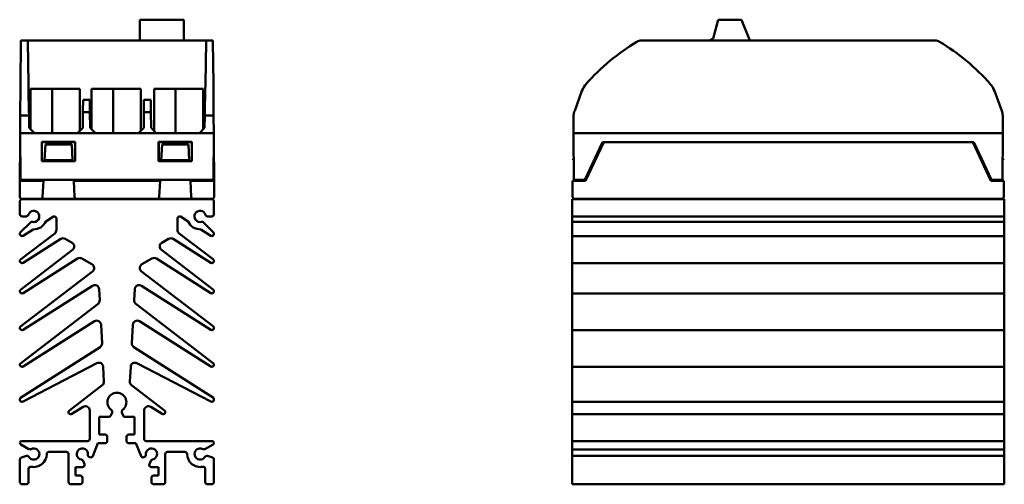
# Model space of a CAD drawing. Header units: millimetres. Extents: x 83 to 311, y 22 to 267.
# Tile 3 of 3: x 83 to 311, y 160 to 267. Entities that reach past the tile are written whole.
import ezdxf

# ---------------------------------------------------------------- set-up
doc = ezdxf.new("R2010")
doc.units = ezdxf.units.MM
doc.layers.add('Arêtes visibles(celduc)', color=7, linetype='Continuous', lineweight=50)

msp = doc.modelspace()

# ---------------------------------------------------------------- linework, layer by layer
at = {"layer": 'Arêtes visibles(celduc)'}
for p, q in [((121.44, 267.27), (111.28, 267.27)), ((111.28, 267.27), (111.28, 262.44)), ((121.44, 262.44), (121.44, 267.27)), ((243.95, 262.94), (245.11, 267.27)), ((245.11, 267.27), (250.51, 267.27)), ((250.51, 267.27), (252.46, 262.44)), ((83.69, 252.39), (83.78, 262.15)), ((83.78, 262.15), (83.79, 262.44)), ((85.34, 262.44), (83.79, 262.44)), ((85.34, 262.44), (85.35, 262.15)), ((126.64, 262.44), (85.34, 262.44)), ((85.35, 262.15), (85.52, 252.39)), ((126.47, 252.39), (126.64, 262.15)), ((128.2, 262.44), (126.64, 262.44)), ((126.64, 262.15), (126.64, 262.44)), ((128.2, 262.44), (128.2, 262.15)), ((128.2, 262.15), (128.3, 252.39)), ((295.28, 262.44), (227.32, 262.44)), ((243.08, 262.44), (243.95, 262.94)), ((83.63, 246.18), (83.68, 250.78)), ((83.68, 250.78), (83.69, 252.39)), ((85.52, 252.39), (85.55, 250.78)), ((85.63, 246.18), (85.55, 250.78)), ((86.01, 251.27), (91.01, 251.27)), ((86.01, 250.47), (86.01, 251.27)), ((91.01, 251.27), (97.41, 251.27)), ((91.01, 250.47), (91.01, 251.27)), ((91.01, 251.27), (91.01, 250.47)), ((97.41, 250.47), (97.41, 251.27)), ((100.09, 251.27), (105.09, 251.27)), ((100.09, 250.47), (100.09, 251.27)), ((105.09, 251.27), (111.49, 251.27)), ((105.09, 250.47), (105.09, 251.27)), ((105.09, 251.27), (105.09, 250.47)), ((111.49, 250.47), (111.49, 251.27)), ((114.58, 251.24), (119.58, 251.24)), ((114.58, 250.44), (114.58, 251.24)), ((119.58, 251.24), (125.98, 251.24)), ((119.58, 250.44), (119.58, 251.24)), ((119.58, 251.24), (119.58, 250.44)), ((125.98, 250.44), (125.98, 251.24)), ((126.36, 246.18), (126.44, 250.78)), ((126.44, 250.78), (126.47, 252.39)), ((128.3, 252.39), (128.31, 250.78)), ((128.31, 250.78), (128.36, 246.18)), ((213.58, 250.78), (211.9, 246.18)), ((310.7, 246.18), (309.02, 250.78)), ((86.01, 250.47), (86.01, 241.91)), ((91.01, 250.47), (91.01, 241.01)), ((91.01, 241.01), (91.01, 250.47)), ((97.41, 241.53), (97.41, 250.47)), ((98.16, 248.74), (98.14, 246.18)), ((99.74, 248.74), (98.16, 248.74)), ((99.76, 246.18), (99.74, 248.74)), ((100.09, 250.47), (100.09, 241.91)), ((105.09, 250.47), (105.09, 241.01)), ((105.09, 241.01), (105.09, 250.47)), ((111.49, 241.52), (111.49, 250.47)), ((112.25, 248.74), (112.23, 246.18)), ((112.25, 248.74), (113.83, 248.74)), ((113.85, 246.18), (113.83, 248.74)), ((114.58, 250.44), (114.58, 241.53)), ((119.58, 250.44), (119.58, 241.01)), ((119.58, 241.01), (119.58, 250.44)), ((125.98, 241.91), (125.98, 250.44)), ((83.62, 245.11), (83.63, 246.18)), ((85.63, 246.18), (85.65, 245.11)), ((98.13, 245.83), (98.14, 246.18)), ((99.76, 246.18), (99.76, 245.83)), ((112.23, 245.83), (112.23, 246.18)), ((113.85, 246.18), (113.86, 245.83)), ((126.34, 245.11), (126.36, 246.18)), ((128.36, 246.18), (128.37, 245.11)), ((83.58, 241.01), (83.62, 245.11)), ((83.62, 245.11), (85.65, 245.11)), ((85.65, 245.11), (85.7, 242.21)), ((98.13, 245.83), (98.1, 242.21)), ((99.76, 245.83), (98.13, 245.83)), ((99.76, 245.83), (99.79, 242.21)), ((112.23, 245.83), (112.2, 242.21)), ((112.23, 245.83), (113.86, 245.83)), ((113.86, 245.83), (113.89, 242.21)), ((126.29, 242.21), (126.34, 245.11)), ((126.34, 245.11), (128.37, 245.11)), ((128.37, 245.11), (128.41, 241.01)), ((211.64, 245.11), (211.61, 241.01)), ((310.99, 241.01), (310.96, 245.11)), ((86.92, 241.01), (85.7, 242.21)), ((96.89, 241.01), (98.1, 242.21)), ((99.79, 242.21), (101, 241.01)), ((110.99, 241.01), (112.2, 242.21)), ((113.89, 242.21), (115.1, 241.01)), ((125.07, 241.01), (126.29, 242.21)), ((83.68, 230.24), (83.58, 241.01)), ((86.92, 241.01), (83.58, 241.01)), ((125.07, 241.01), (86.92, 241.01)), ((128.41, 241.01), (125.07, 241.01)), ((128.41, 241.01), (128.31, 230.24)), ((211.61, 241.01), (310.99, 241.01)), ((211.61, 241.01), (211.7, 230.24)), ((310.9, 230.24), (310.99, 241.01)), ((83.53, 229.94), (83.6, 238.71)), ((88.63, 234.54), (88.62, 238.97)), ((88.62, 238.97), (96.36, 238.97)), ((88.62, 238.97), (88.65, 238.95)), ((88.65, 238.95), (88.65, 234.56)), ((96.34, 238.95), (88.65, 238.95)), ((89.24, 234.74), (89.44, 238.39)), ((89.44, 238.39), (95.55, 238.39)), ((95.74, 234.74), (95.55, 238.39)), ((96.36, 238.97), (96.34, 238.95)), ((96.34, 234.56), (96.34, 238.95)), ((96.36, 238.97), (96.36, 234.54)), ((115.63, 234.54), (115.62, 238.97)), ((115.62, 238.97), (123.36, 238.97)), ((115.62, 238.97), (115.65, 238.95)), ((123.34, 238.95), (115.65, 238.95)), ((115.65, 238.95), (115.65, 234.56)), ((116.24, 234.74), (116.44, 238.39)), ((116.44, 238.39), (122.55, 238.39)), ((122.74, 234.74), (122.55, 238.39)), ((123.36, 238.97), (123.34, 238.95)), ((123.34, 234.56), (123.34, 238.95)), ((123.36, 238.97), (123.36, 234.54)), ((128.39, 238.71), (128.46, 229.94)), ((214.27, 230.24), (218.34, 238.96)), ((218.61, 238.96), (214.4, 229.94)), ((304.26, 238.96), (218.34, 238.96)), ((308.2, 229.94), (303.99, 238.96)), ((304.26, 238.96), (308.33, 230.24)), ((89.24, 234.74), (89.23, 234.56)), ((89.24, 234.74), (95.74, 234.74)), ((95.74, 234.74), (95.75, 234.56)), ((116.24, 234.74), (116.23, 234.56)), ((122.74, 234.74), (116.24, 234.74)), ((122.74, 234.74), (122.75, 234.56)), ((211.51, 234.74), (211.66, 235.09)), ((211.66, 234.74), (211.51, 234.74)), ((311.09, 234.74), (310.94, 235.09)), ((310.94, 234.74), (311.09, 234.74)), ((88.63, 234.54), (88.65, 234.56)), ((96.36, 234.54), (88.63, 234.54)), ((88.65, 234.56), (96.34, 234.56)), ((96.36, 234.54), (96.34, 234.56)), ((115.63, 234.54), (115.65, 234.56)), ((123.36, 234.54), (115.63, 234.54)), ((115.65, 234.56), (123.34, 234.56)), ((123.36, 234.54), (123.34, 234.56)), ((83.68, 230.24), (128.31, 230.24)), ((84.56, 230.24), (84.56, 229.94)), ((88.99, 229.94), (89.01, 230.24)), ((95.98, 230.24), (96, 229.94)), ((115.99, 229.94), (116.01, 230.24)), ((122.98, 230.24), (123, 229.94)), ((127.43, 229.94), (127.43, 230.24)), ((211.7, 230.24), (214.27, 230.24)), ((212.92, 229.94), (212.92, 230.24)), ((308.33, 230.24), (310.9, 230.24)), ((309.68, 230.24), (309.68, 229.94)), ((83.49, 226.24), (83.53, 229.94)), ((88.99, 229.94), (83.53, 229.94)), ((88.8, 226.24), (88.99, 229.94)), ((115.99, 229.94), (96, 229.94)), ((96, 229.94), (96.19, 226.24)), ((115.8, 226.24), (115.99, 229.94)), ((128.46, 229.94), (123, 229.94)), ((123, 229.94), (123.19, 226.24)), ((128.49, 226.24), (128.46, 229.94)), ((211.4, 226.24), (211.43, 229.94)), ((214.4, 229.94), (211.43, 229.94)), ((311.17, 229.94), (308.2, 229.94)), ((311.2, 226.24), (311.17, 229.94)), ((83.89, 225.84), (88.4, 225.84)), ((127.94, 225.74), (84.04, 225.74)), ((87.83, 225.84), (87.88, 225.74)), ((88.4, 225.84), (96.59, 225.84)), ((96.59, 225.84), (115.4, 225.84)), ((99.75, 225.74), (99.71, 225.84)), ((103.64, 225.74), (103.64, 225.84)), ((108.34, 225.74), (108.34, 225.84)), ((112.28, 225.84), (112.24, 225.74)), ((115.4, 225.84), (123.59, 225.84)), ((123.59, 225.84), (128.09, 225.84)), ((124.15, 225.84), (124.11, 225.74)), ((311.3, 225.74), (211.3, 225.74)), ((211.3, 225.59), (211.3, 225.74)), ((211.3, 225.24), (211.3, 225.59)), ((211.8, 225.84), (310.8, 225.84)), ((232.27, 225.84), (232.27, 225.74)), ((236.84, 225.84), (236.88, 225.74)), ((285.76, 225.84), (285.72, 225.74)), ((290.33, 225.74), (290.33, 225.84)), ((311.3, 225.59), (311.3, 225.74)), ((311.3, 225.24), (311.3, 225.59)), ((83.54, 225.24), (83.54, 222.24)), ((128.44, 222.24), (128.44, 225.24)), ((211.3, 225.24), (211.3, 222.24)), ((311.3, 225.24), (311.3, 222.24)), ((84.04, 221.74), (85.02, 221.74)), ((89.52, 220.6), (91.31, 221.74)), ((91.31, 221.74), (91.49, 221.74)), ((91.99, 221.24), (91.99, 218.61)), ((119.99, 218.61), (119.99, 221.24)), ((120.49, 221.74), (120.68, 221.74)), ((120.68, 221.74), (122.47, 220.6)), ((126.97, 221.74), (127.94, 221.74)), ((211.3, 221.88), (211.3, 222.24)), ((211.3, 221.74), (211.3, 221.88)), ((311.3, 221.74), (211.3, 221.74)), ((211.3, 220.49), (211.3, 221.74)), ((311.3, 221.88), (311.3, 222.24)), ((311.3, 221.74), (311.3, 221.88)), ((311.3, 220.49), (311.3, 221.74)), ((85.97, 220.34), (83.63, 218.01)), ((84.31, 217.28), (86.61, 218.74)), ((125.38, 218.74), (127.68, 217.28)), ((128.36, 218.01), (126.02, 220.34)), ((211.3, 220.47), (211.3, 220.49)), ((311.3, 220.49), (211.3, 220.49)), ((211.3, 220.34), (211.3, 220.47)), ((211.3, 220.34), (211.3, 218.01)), ((311.3, 220.47), (311.3, 220.49)), ((311.3, 220.34), (311.3, 220.47)), ((311.3, 220.34), (311.3, 218.01)), ((83.54, 217.79), (83.54, 217.7)), ((91.6, 217.82), (83.66, 211.73)), ((84.31, 210.98), (93, 216.52)), ((94.04, 216.54), (95.61, 215.64)), ((116.38, 215.64), (117.95, 216.54)), ((118.99, 216.52), (127.68, 210.98)), ((128.33, 211.73), (120.39, 217.82)), ((128.44, 217.7), (128.44, 217.79)), ((211.3, 217.91), (211.3, 218.01)), ((211.3, 217.79), (211.3, 217.91)), ((211.3, 217.79), (211.3, 217.7)), ((211.3, 217.26), (211.3, 217.7)), ((211.3, 217.2), (211.3, 217.26)), ((211.3, 217.2), (211.3, 211.73)), ((311.3, 217.2), (211.3, 217.2)), ((311.3, 217.91), (311.3, 218.01)), ((311.3, 217.79), (311.3, 217.91)), ((311.3, 217.79), (311.3, 217.7)), ((311.3, 217.26), (311.3, 217.7)), ((311.3, 217.2), (311.3, 217.26)), ((311.3, 217.2), (311.3, 211.73)), ((95.72, 213.98), (83.66, 204.73)), ((84.31, 203.98), (96.86, 211.98)), ((97.9, 212), (100.21, 210.67)), ((111.78, 210.67), (114.09, 212)), ((115.13, 211.98), (127.68, 203.98)), ((128.33, 204.73), (116.27, 213.98)), ((83.54, 211.49), (83.54, 211.41)), ((128.44, 211.41), (128.44, 211.49)), ((211.3, 211.62), (211.3, 211.73)), ((211.3, 211.49), (211.3, 211.62)), ((211.3, 211.49), (211.3, 211.41)), ((211.3, 210.97), (211.3, 211.41)), ((211.3, 210.91), (211.3, 210.97)), ((211.3, 210.91), (211.3, 204.73)), ((311.3, 210.91), (211.3, 210.91)), ((311.3, 211.62), (311.3, 211.73)), ((311.3, 211.49), (311.3, 211.62)), ((311.3, 211.49), (311.3, 211.41)), ((311.3, 210.97), (311.3, 211.41)), ((311.3, 210.91), (311.3, 210.97)), ((311.3, 210.91), (311.3, 204.73)), ((100.32, 209.01), (83.66, 196.23)), ((128.33, 196.23), (111.67, 209.01)), ((84.31, 195.48), (100.34, 205.7)), ((111.65, 205.7), (127.68, 195.48)), ((83.54, 204.49), (83.54, 204.41)), ((101.88, 204.91), (102.01, 202.35)), ((109.98, 202.35), (110.11, 204.91)), ((128.44, 204.41), (128.44, 204.49)), ((211.3, 204.62), (211.3, 204.73)), ((211.3, 204.49), (211.3, 204.62)), ((211.3, 204.49), (211.3, 204.41)), ((211.3, 203.97), (211.3, 204.41)), ((211.3, 203.91), (211.3, 203.97)), ((211.3, 203.91), (211.3, 196.23)), ((311.3, 203.91), (211.3, 203.91)), ((311.3, 204.62), (311.3, 204.73)), ((311.3, 204.49), (311.3, 204.62)), ((311.3, 204.49), (311.3, 204.41)), ((311.3, 203.97), (311.3, 204.41)), ((311.3, 203.91), (311.3, 203.97)), ((311.3, 203.91), (311.3, 196.23)), ((101.62, 201.51), (83.66, 187.73)), ((128.33, 187.73), (110.37, 201.51)), ((83.54, 195.99), (83.54, 195.91)), ((84.31, 186.98), (100.77, 197.47)), ((102.31, 196.68), (102.54, 192.34)), ((109.45, 192.34), (109.68, 196.68)), ((111.21, 197.47), (127.68, 186.98)), ((128.44, 195.91), (128.44, 195.99)), ((211.3, 196.12), (211.3, 196.23)), ((211.3, 195.99), (211.3, 196.12)), ((211.3, 195.99), (211.3, 195.91)), ((311.3, 196.12), (311.3, 196.23)), ((311.3, 195.99), (311.3, 196.12)), ((311.3, 195.99), (311.3, 195.91)), ((211.3, 195.47), (211.3, 195.91)), ((211.3, 195.41), (211.3, 195.47)), ((211.3, 195.41), (211.3, 187.73)), ((311.3, 195.41), (211.3, 195.41)), ((311.3, 195.47), (311.3, 195.91)), ((311.3, 195.41), (311.3, 195.47)), ((311.3, 195.41), (311.3, 187.73)), ((102.08, 191.44), (83.68, 179.72)), ((128.31, 179.72), (109.91, 191.44)), ((83.54, 187.49), (83.54, 187.41)), ((84.28, 178.88), (101.36, 187.77)), ((102.82, 186.93), (103, 183.52)), ((108.99, 183.52), (109.17, 186.93)), ((110.63, 187.77), (127.71, 178.88)), ((128.44, 187.41), (128.44, 187.49)), ((211.3, 187.62), (211.3, 187.73)), ((211.3, 187.49), (211.3, 187.62)), ((211.3, 187.49), (211.3, 187.41)), ((211.3, 186.97), (211.3, 187.41)), ((211.3, 186.91), (211.3, 186.97)), ((211.3, 186.91), (211.3, 179.72)), ((311.3, 186.91), (211.3, 186.91)), ((311.3, 187.62), (311.3, 187.73)), ((311.3, 187.49), (311.3, 187.62)), ((311.3, 187.49), (311.3, 187.41)), ((311.3, 186.97), (311.3, 187.41)), ((311.3, 186.91), (311.3, 186.97)), ((311.3, 186.91), (311.3, 179.72)), ((102.61, 182.68), (94.99, 176.83)), ((117, 176.83), (109.38, 182.68)), ((83.54, 179.47), (83.54, 179.32)), ((128.44, 179.32), (128.44, 179.47)), ((211.3, 179.62), (211.3, 179.72)), ((211.3, 179.47), (211.3, 179.62)), ((211.3, 179.47), (211.3, 179.32)), ((211.3, 178.89), (211.3, 179.32)), ((211.3, 178.82), (211.3, 178.89)), ((211.3, 178.82), (211.3, 176.83)), ((311.3, 178.82), (211.3, 178.82)), ((311.3, 179.62), (311.3, 179.72)), ((311.3, 179.47), (311.3, 179.62)), ((311.3, 179.47), (311.3, 179.32)), ((311.3, 178.89), (311.3, 179.32)), ((311.3, 178.82), (311.3, 178.89)), ((311.3, 178.82), (311.3, 176.83)), ((95.56, 176.01), (98.16, 177.67)), ((99.69, 176.82), (99.69, 170.24)), ((104.56, 175.64), (104.86, 176.37)), ((107.13, 176.37), (107.43, 175.64)), ((112.29, 170.24), (112.29, 176.82)), ((113.83, 177.67), (116.43, 176.01)), ((211.3, 176.15), (211.3, 176.83)), ((211.3, 175.94), (211.3, 176.15)), ((211.3, 175.94), (211.3, 170.24)), ((311.3, 175.94), (211.3, 175.94)), ((311.3, 176.15), (311.3, 176.83)), ((311.3, 175.94), (311.3, 176.15)), ((311.3, 175.94), (311.3, 170.24)), ((101.89, 171.24), (101.89, 175.34)), ((101.89, 175.34), (104.09, 175.34)), ((107.89, 175.34), (110.09, 175.34)), ((110.09, 175.34), (110.09, 171.24)), ((103.24, 171.24), (101.89, 171.24)), ((110.09, 171.24), (108.74, 171.24)), ((83.75, 168.97), (85.63, 167.88)), ((99.19, 169.74), (83.96, 169.74)), ((100.39, 166.28), (101.61, 169.24)), ((101.61, 169.24), (103.24, 169.24)), ((103.74, 169.74), (103.74, 170.74)), ((108.24, 170.74), (108.24, 169.74)), ((108.74, 169.24), (110.37, 169.24)), ((110.37, 169.24), (111.6, 166.28)), ((128.03, 169.74), (112.79, 169.74)), ((126.36, 167.88), (128.24, 168.97)), ((211.3, 169.88), (211.3, 170.24)), ((211.3, 169.74), (211.3, 169.88)), ((311.3, 169.74), (211.3, 169.74)), ((211.3, 169.43), (211.3, 169.74)), ((211.3, 168.97), (211.3, 169.43)), ((211.3, 168.97), (211.3, 167.88)), ((311.3, 169.88), (311.3, 170.24)), ((311.3, 169.74), (311.3, 169.88)), ((311.3, 169.43), (311.3, 169.74)), ((311.3, 168.97), (311.3, 169.43)), ((311.3, 168.97), (311.3, 167.88)), ((90.24, 167.24), (94.29, 167.24)), ((94.79, 166.74), (94.79, 160.24)), ((117.19, 160.24), (117.19, 166.74)), ((117.69, 167.24), (121.74, 167.24)), ((211.3, 167.82), (211.3, 167.88)), ((211.3, 166.4), (211.3, 167.82)), ((211.3, 167.82), (211.3, 167.82)), ((311.3, 167.82), (211.3, 167.82)), ((211.3, 166.31), (211.3, 166.4)), ((211.3, 166.29), (211.3, 166.31)), ((311.3, 166.31), (211.3, 166.31)), ((311.3, 167.82), (311.3, 167.88)), ((311.3, 166.4), (311.3, 167.82)), ((311.3, 167.82), (311.3, 167.82)), ((311.3, 166.31), (311.3, 166.4)), ((311.3, 166.29), (311.3, 166.31)), ((83.54, 165.49), (83.54, 160.24)), ((85.07, 166.29), (83.91, 165.98)), ((98.48, 164.43), (98.18, 165.15)), ((99.59, 166.07), (99.74, 166.01)), ((112.25, 166.01), (112.4, 166.07)), ((113.81, 165.15), (113.51, 164.43)), ((128.07, 165.98), (126.91, 166.29)), ((128.44, 160.24), (128.44, 165.49)), ((211.3, 166.29), (211.3, 165.98)), ((211.3, 165.8), (211.3, 165.98)), ((211.3, 165.49), (211.3, 165.8)), ((211.3, 165.49), (211.3, 160.24)), ((311.3, 166.29), (311.3, 165.98)), ((311.3, 165.8), (311.3, 165.98)), ((311.3, 165.49), (311.3, 165.8)), ((311.3, 165.49), (311.3, 160.24)), ((85.54, 160.24), (85.54, 163.31)), ((96.39, 161.74), (96.39, 163.74)), ((96.39, 163.74), (98.02, 163.74)), ((113.97, 163.74), (115.59, 163.74)), ((115.59, 163.74), (115.59, 161.74)), ((126.44, 163.31), (126.44, 160.24)), ((84.04, 159.74), (85.04, 159.74)), ((95.29, 159.74), (97.49, 159.74)), ((97.49, 161.74), (96.39, 161.74)), ((97.99, 160.24), (97.99, 161.24)), ((113.99, 161.24), (113.99, 160.24)), ((115.59, 161.74), (114.49, 161.74)), ((114.49, 159.74), (116.69, 159.74)), ((126.94, 159.74), (127.94, 159.74)), ((211.3, 159.88), (211.3, 160.24)), ((211.3, 159.74), (211.3, 159.88)), ((311.3, 159.74), (211.3, 159.74)), ((311.3, 159.88), (311.3, 160.24)), ((311.3, 159.74), (311.3, 159.88))]:
    msp.add_line(p, q, dxfattribs=at)
for centre, radius, start, end in [((251.98, 219.25), 50, 120.901, 138.4902), ((227.32, 260.44), 2, 90, 120.901), ((295.28, 260.44), 2, 59.099, 90), ((270.62, 219.25), 50, 41.5098, 59.099), ((218.28, 249.07), 5, 138.4902, 160), ((304.32, 249.07), 5, 20, 41.5098), ((216.6, 244.47), 5, 160, 172.6627), ((306, 244.47), 5, 7.3373, 20), ((83.89, 226.24), 0.4, 180, 270), ((84.04, 225.24), 0.5, 135, 180), ((84.04, 225.24), 0.5, 90, 135), ((88.4, 226.24), 0.4, 270, 0), ((96.59, 226.24), 0.4, 180, 270), ((115.4, 226.24), 0.4, 270, 0), ((123.59, 226.24), 0.4, 180, 270), ((127.94, 225.24), 0.5, 45, 90), ((128.09, 226.24), 0.4, 270, 0), ((127.94, 225.24), 0.5, 0, 45), ((211.8, 226.24), 0.4, 180, 270), ((310.8, 226.24), 0.4, 270, 0), ((84.04, 222.24), 0.5, 180, 225), ((84.04, 222.24), 0.5, 225, 270), ((85.02, 222.24), 0.5, 270, 306.9362), ((85.02, 222.24), 0.5, 306.9362, 343.8724), ((86.74, 221.74), 1.3, 30.1106, 163.8724), ((86.74, 221.74), 1.3, 256.3489, 30.1106), ((91.49, 221.24), 0.5, 45, 90), ((91.49, 221.24), 0.5, 0, 45), ((120.49, 221.24), 0.5, 135, 180), ((120.49, 221.24), 0.5, 90, 135), ((125.24, 221.74), 1.3, 149.8894, 283.6511), ((125.24, 221.74), 1.3, 16.1276, 149.8894), ((126.97, 222.24), 0.5, 196.1276, 233.0638), ((126.97, 222.24), 0.5, 233.0638, 270), ((127.94, 222.24), 0.5, 270, 315), ((127.94, 222.24), 0.5, 315, 0), ((86.32, 219.99), 0.5, 105.6744, 135), ((86.32, 219.99), 0.5, 76.3489, 105.6744), ((86.74, 221.74), 3, 267.3549, 302.5), ((86.74, 221.74), 3, 302.5, 337.6451), ((125.24, 221.74), 3, 202.3549, 237.5), ((125.24, 221.74), 3, 237.5, 272.6451), ((125.67, 219.99), 0.5, 74.3256, 103.6511), ((125.67, 219.99), 0.5, 45, 74.3256), ((83.84, 217.79), 0.3, 157.5, 180), ((84.04, 217.7), 0.5, 180, 241.25), ((83.84, 217.79), 0.3, 135, 157.5), ((84.04, 217.7), 0.5, 241.25, 302.5), ((90.99, 218.61), 1, 307.5, 333.75), ((90.99, 218.61), 1, 333.75, 0), ((93.54, 215.68), 1, 91.25, 122.5), ((93.54, 215.68), 1, 60, 91.25), ((118.45, 215.68), 1, 88.75, 120), ((118.45, 215.68), 1, 57.5, 88.75), ((120.99, 218.61), 1, 180, 206.25), ((120.99, 218.61), 1, 206.25, 232.5), ((127.94, 217.7), 0.5, 237.5, 298.75), ((127.94, 217.7), 0.5, 298.75, 0), ((128.14, 217.79), 0.3, 22.5, 45), ((128.14, 217.79), 0.3, 0, 22.5), ((95.11, 214.77), 1, 3.75, 60), ((95.11, 214.77), 1, 307.5, 3.75), ((116.88, 214.77), 1, 120, 176.25), ((116.88, 214.77), 1, 176.25, 232.5), ((97.4, 211.14), 1, 91.25, 122.5), ((97.4, 211.14), 1, 60, 91.25), ((114.59, 211.14), 1, 88.75, 120), ((114.59, 211.14), 1, 57.5, 88.75), ((83.84, 211.49), 0.3, 153.75, 180), ((84.04, 211.41), 0.5, 180, 241.25), ((83.84, 211.49), 0.3, 127.5, 153.75), ((84.04, 211.41), 0.5, 241.25, 302.5), ((99.71, 209.8), 1, 3.75, 60), ((99.71, 209.8), 1, 307.5, 3.75), ((112.28, 209.8), 1, 120, 176.25), ((112.28, 209.8), 1, 176.25, 232.5), ((127.94, 211.41), 0.5, 237.5, 298.75), ((127.94, 211.41), 0.5, 298.75, 0), ((128.14, 211.49), 0.3, 26.25, 52.5), ((128.14, 211.49), 0.3, 0, 26.25), ((100.88, 204.85), 1, 62.75, 122.5), ((100.88, 204.85), 1, 3, 62.75), ((111.11, 204.85), 1, 117.25, 177), ((111.11, 204.85), 1, 57.5, 117.25), ((83.84, 204.49), 0.3, 153.75, 180), ((84.04, 204.41), 0.5, 180, 241.25), ((83.84, 204.49), 0.3, 127.5, 153.75), ((84.04, 204.41), 0.5, 241.25, 302.5), ((127.94, 204.41), 0.5, 237.5, 298.75), ((127.94, 204.41), 0.5, 298.75, 0), ((128.14, 204.49), 0.3, 26.25, 52.5), ((128.14, 204.49), 0.3, 0, 26.25), ((101.01, 202.3), 1, 307.5, 335.25), ((101.01, 202.3), 1, 335.25, 3), ((110.97, 202.3), 1, 177, 204.75), ((110.97, 202.3), 1, 204.75, 232.5), ((83.84, 195.99), 0.3, 153.75, 180), ((83.84, 195.99), 0.3, 127.5, 153.75), ((101.31, 196.63), 1, 62.75, 122.5), ((101.31, 196.63), 1, 3, 62.75), ((110.68, 196.63), 1, 117.25, 177), ((110.68, 196.63), 1, 57.5, 117.25), ((128.14, 195.99), 0.3, 26.25, 52.5), ((128.14, 195.99), 0.3, 0, 26.25), ((84.04, 195.91), 0.5, 180, 241.25), ((84.04, 195.91), 0.5, 241.25, 302.5), ((127.94, 195.91), 0.5, 237.5, 298.75), ((127.94, 195.91), 0.5, 298.75, 0), ((101.54, 192.29), 1, 302.5, 332.75), ((101.54, 192.29), 1, 332.75, 3), ((110.45, 192.29), 1, 177, 207.25), ((110.45, 192.29), 1, 207.25, 237.5), ((83.84, 187.49), 0.3, 153.75, 180), ((84.04, 187.41), 0.5, 180, 241.25), ((83.84, 187.49), 0.3, 127.5, 153.75), ((84.04, 187.41), 0.5, 241.25, 302.5), ((101.82, 186.88), 1, 60.25, 117.5), ((101.82, 186.88), 1, 3, 60.25), ((110.17, 186.88), 1, 119.75, 177), ((110.17, 186.88), 1, 62.5, 119.75), ((127.94, 187.41), 0.5, 237.5, 298.75), ((127.94, 187.41), 0.5, 298.75, 0), ((128.14, 187.49), 0.3, 26.25, 52.5), ((128.14, 187.49), 0.3, 0, 26.25), ((102, 183.47), 1, 307.5, 335.25), ((102, 183.47), 1, 335.25, 3), ((109.99, 183.47), 1, 177, 204.75), ((109.99, 183.47), 1, 204.75, 232.5), ((105.99, 178.74), 2.2, 90, 233.6588), ((105.99, 178.74), 2.2, 306.3412, 90), ((83.84, 179.47), 0.3, 151.25, 180), ((84.04, 179.32), 0.5, 180, 238.75), ((83.84, 179.47), 0.3, 122.5, 151.25), ((84.04, 179.32), 0.5, 238.75, 297.5), ((98.69, 176.82), 1, 61.25, 122.5), ((98.69, 176.82), 1, 0, 61.25), ((113.29, 176.82), 1, 118.75, 180), ((113.29, 176.82), 1, 57.5, 118.75), ((127.94, 179.32), 0.5, 242.5, 301.25), ((127.94, 179.32), 0.5, 301.25, 0), ((128.14, 179.47), 0.3, 28.75, 57.5), ((128.14, 179.47), 0.3, 0, 28.75), ((95.29, 176.44), 0.5, 127.5, 215), ((95.29, 176.44), 0.5, 215, 302.5), ((104.09, 175.84), 0.5, 270, 303.75), ((104.09, 175.84), 0.5, 303.75, 337.5), ((104.39, 176.56), 0.5, 15.5794, 53.6588), ((104.39, 176.56), 0.5, 337.5, 15.5794), ((107.59, 176.56), 0.5, 164.4206, 202.5), ((107.59, 176.56), 0.5, 126.3412, 164.4206), ((107.89, 175.84), 0.5, 202.5, 236.25), ((107.89, 175.84), 0.5, 236.25, 270), ((116.69, 176.44), 0.5, 237.5, 325), ((116.69, 176.44), 0.5, 325, 52.5), ((103.24, 170.74), 0.5, 45, 90), ((103.24, 170.74), 0.5, 0, 45), ((108.74, 170.74), 0.5, 135, 180), ((108.74, 170.74), 0.5, 90, 135), ((83.96, 169.32), 0.411, 165, 240), ((83.96, 169.32), 0.411, 90, 165), ((99.19, 170.24), 0.5, 270, 315), ((99.19, 170.24), 0.5, 315, 0), ((103.24, 169.74), 0.5, 270, 315), ((103.24, 169.74), 0.5, 315, 0), ((108.74, 169.74), 0.5, 180, 225), ((108.74, 169.74), 0.5, 225, 270), ((112.79, 170.24), 0.5, 180, 225), ((112.79, 170.24), 0.5, 225, 270), ((128.03, 169.32), 0.411, 15, 90), ((128.03, 169.32), 0.411, 300, 15), ((85.2, 165.81), 0.5, 68.0638, 105), ((85.88, 168.32), 0.5, 240, 269.3256), ((86.74, 166.74), 1.3, 211.1276, 344.8894), ((85.88, 168.32), 0.5, 269.3256, 298.6511), ((86.74, 166.74), 1.3, 344.8894, 118.6511), ((86.74, 166.74), 3, 309.2315, 0), ((90.24, 166.74), 0.5, 135, 180), ((90.24, 166.74), 0.5, 90, 135), ((94.29, 166.74), 0.5, 45, 90), ((94.29, 166.74), 0.5, 0, 45), ((97.99, 166.74), 1.3, 127.3894, 261.1511), ((97.99, 166.74), 1.3, 353.6276, 127.3894), ((99.78, 166.54), 0.5, 173.6276, 210.5638), ((112.21, 166.54), 0.5, 329.4362, 6.3724), ((113.99, 166.74), 1.3, 52.6106, 186.3724), ((113.99, 166.74), 1.3, 278.8489, 52.6106), ((117.69, 166.74), 0.5, 135, 180), ((117.69, 166.74), 0.5, 90, 135), ((121.74, 166.74), 0.5, 45, 90), ((121.74, 166.74), 0.5, 0, 45), ((125.24, 166.74), 3, 180, 230.7685), ((125.24, 166.74), 1.3, 61.3489, 195.1106), ((125.24, 166.74), 1.3, 195.1106, 328.8724), ((126.11, 168.32), 0.5, 241.3489, 270.6744), ((126.11, 168.32), 0.5, 270.6744, 300), ((126.79, 165.81), 0.5, 75, 111.9362), ((84.04, 165.49), 0.5, 142.5, 180), ((84.04, 165.49), 0.5, 105, 142.5), ((85.2, 165.81), 0.5, 31.1276, 68.0638), ((86.74, 166.74), 3, 258.463, 309.2315), ((97.72, 164.96), 0.5, 51.8256, 81.1511), ((97.72, 164.96), 0.5, 22.5, 51.8256), ((98.02, 164.24), 0.5, 326.25, 22.5), ((99.78, 166.54), 0.5, 210.5638, 247.5), ((99.93, 166.48), 0.5, 247.5, 292.5), ((99.93, 166.48), 0.5, 292.5, 337.5), ((112.06, 166.48), 0.5, 202.5, 247.5), ((112.06, 166.48), 0.5, 247.5, 292.5), ((112.21, 166.54), 0.5, 292.5, 329.4362), ((113.97, 164.24), 0.5, 157.5, 213.75), ((114.27, 164.96), 0.5, 128.1744, 157.5), ((114.27, 164.96), 0.5, 98.8489, 128.1744), ((125.24, 166.74), 3, 230.7685, 281.537), ((126.79, 165.81), 0.5, 111.9362, 148.8724), ((127.94, 165.49), 0.5, 37.5, 75), ((127.94, 165.49), 0.5, 0, 37.5), ((86.04, 163.31), 0.5, 129.2315, 180), ((86.04, 163.31), 0.5, 78.463, 129.2315), ((98.02, 164.24), 0.5, 270, 326.25), ((113.97, 164.24), 0.5, 213.75, 270), ((125.94, 163.31), 0.5, 50.7685, 101.537), ((125.94, 163.31), 0.5, 0, 50.7685), ((84.04, 160.24), 0.5, 180, 225), ((84.04, 160.24), 0.5, 225, 270), ((85.04, 160.24), 0.5, 270, 315), ((85.04, 160.24), 0.5, 315, 0), ((95.29, 160.24), 0.5, 180, 225), ((95.29, 160.24), 0.5, 225, 270), ((97.49, 161.24), 0.5, 45, 90), ((97.49, 160.24), 0.5, 270, 315), ((97.49, 161.24), 0.5, 0, 45), ((97.49, 160.24), 0.5, 315, 0), ((114.49, 161.24), 0.5, 135, 180), ((114.49, 160.24), 0.5, 180, 225), ((114.49, 161.24), 0.5, 90, 135), ((114.49, 160.24), 0.5, 225, 270), ((116.69, 160.24), 0.5, 270, 315), ((116.69, 160.24), 0.5, 315, 0), ((126.94, 160.24), 0.5, 180, 225), ((126.94, 160.24), 0.5, 225, 270), ((127.94, 160.24), 0.5, 270, 315), ((127.94, 160.24), 0.5, 315, 0)]:
    msp.add_arc(centre, radius, start, end, dxfattribs=at)

doc.saveas('drawing.dxf')
